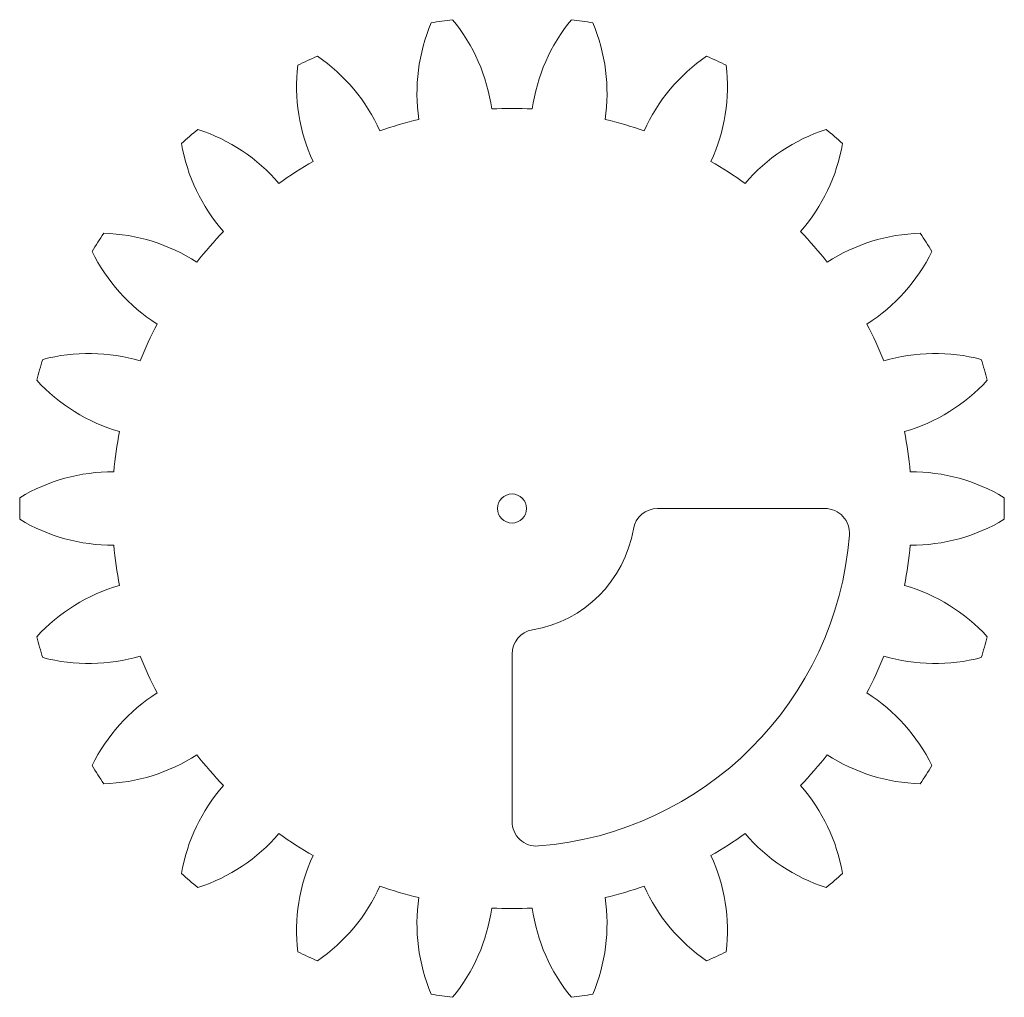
# Model space of a CAD drawing. Header units: inches. Extents: x -2 to 2, y -1.99 to 1.99.
import ezdxf

# ---------------------------------------------------------------- set-up
doc = ezdxf.new("R2010")
doc.units = ezdxf.units.IN
doc.header["$MEASUREMENT"] = 0

msp = doc.modelspace()

# ---------------------------------------------------------------- linework, layer by layer
at = {"color": 7, "linetype": 'Continuous', "lineweight": 15}
for p, q in [((1.2711, 0), (0.5916, 0)), ((0, -0.5916), (0, -1.2711))]:
    msp.add_line(p, q, dxfattribs=at)
msp.add_circle((0, 0), 0.0591, dxfattribs=at)
for centre, radius, start, end in [((0.3473, 1.6874), 0.7333, 157.0871, 188.3938), ((0, 0), 2, 96.9208, 99.4428), ((-0.8087, 1.5212), 0.7333, 7.9698, 39.2765), ((0.8087, 1.5212), 0.7333, 140.7235, 172.0302), ((0, 0), 2, 80.5572, 83.0792), ((-0.3473, 1.6874), 0.7333, 351.6062, 22.9129), ((-0.1421, 1.7169), 0.7333, 173.4508, 204.7574), ((0, 0), 2, 113.2845, 115.8064), ((-1.2045, 1.2317), 0.7333, 24.3335, 55.6402), ((1.2045, 1.2317), 0.7333, 124.3598, 155.6665), ((0, 0), 2, 64.1936, 66.7155), ((0.1421, 1.7169), 0.7333, 335.2426, 6.5492), ((0, 0), 1.6249, 87.0927, 92.9073), ((0, 0), 1.6249, 103.4563, 109.271), ((0, 0), 1.6249, 70.729, 76.5437), ((0, 0), 2, 129.6481, 132.1701), ((-1.5027, 0.8425), 0.7333, 40.6971, 72.0038), ((1.5027, 0.8425), 0.7333, 107.9962, 139.3029), ((0, 0), 2, 47.8299, 50.3519), ((-0.6201, 1.6073), 0.7333, 189.8144, 221.1211), ((0.6201, 1.6073), 0.7333, 318.8789, 350.1856), ((0, 0), 1.6249, 119.8199, 125.6346), ((0, 0), 1.6249, 54.3654, 60.1801), ((0, 0), 1.6249, 136.1836, 141.9983), ((0, 0), 1.6249, 38.0017, 43.8164), ((0, 0), 2, 146.0118, 148.5337), ((-1.6792, 0.385), 0.7333, 57.0608, 88.3674), ((1.6792, 0.385), 0.7333, 91.6326, 122.9392), ((0, 0), 2, 31.4663, 33.9882), ((-1.0478, 1.3675), 0.7333, 206.178, 237.4847), ((1.0478, 1.3675), 0.7333, 302.5153, 333.822), ((0, 0), 1.6249, 152.5472, 158.3619), ((0, 0), 1.6249, 21.6381, 27.4528), ((0, 0), 2, 162.3754, 164.8973), ((-1.7196, -0.1037), 0.7333, 73.4244, 104.7311), ((1.7196, -0.1037), 0.7333, 75.2689, 106.5756), ((0, 0), 2, 15.1027, 17.6246), ((-1.3906, 1.0169), 0.7333, 222.5417, 253.8483), ((1.3906, 1.0169), 0.7333, 286.1517, 317.4583), ((0, 0), 1.6249, 168.9108, 174.7255), ((0, 0), 1.6249, 5.2745, 11.0892), ((-1.6208, -0.584), 0.7333, 89.788, 121.0947), ((1.6208, -0.584), 0.7333, 58.9053, 90.212), ((0, 0), 2, 178.739, 181.261), ((0, 0), 2, 358.739, 1.261), ((0.5916, -0.1), 0.1, 90, 170.4059), ((1.2711, -0.1), 0.1, 355.5016, 90), ((-1.6208, 0.584), 0.7333, 238.9053, 270.212), ((1.6208, 0.584), 0.7333, 269.788, 301.0947), ((0, 0), 0.5, 279.5941, 350.4059), ((0, 0), 1.375, 274.4984, 355.5016), ((0, 0), 1.6249, 185.2745, 191.0892), ((0, 0), 1.6249, 348.9108, 354.7255), ((-1.3906, -1.0169), 0.7333, 106.1517, 137.4583), ((1.3906, -1.0169), 0.7333, 42.5417, 73.8483), ((0.1, -0.5916), 0.1, 99.5941, 180), ((0, 0), 2, 195.1027, 197.6246), ((0, 0), 2, 342.3754, 344.8973), ((-1.7196, 0.1037), 0.7333, 255.2689, 286.5756), ((0, 0), 1.6249, 201.6381, 207.4528), ((0, 0), 1.6249, 332.5472, 338.3619), ((1.7196, 0.1037), 0.7333, 253.4244, 284.7311), ((-1.0478, -1.3675), 0.7333, 122.5153, 153.822), ((1.0478, -1.3675), 0.7333, 26.178, 57.4847), ((-1.6792, -0.385), 0.7333, 271.6326, 302.9392), ((0, 0), 1.6249, 218.0017, 223.8164), ((0, 0), 1.6249, 316.1836, 321.9983), ((1.6792, -0.385), 0.7333, 237.0608, 268.3674), ((0, 0), 2, 211.4663, 213.9882), ((0, 0), 2, 326.0118, 328.5337), ((-0.6201, -1.6073), 0.7333, 138.8789, 170.1856), ((0.6201, -1.6073), 0.7333, 9.8144, 41.1211), ((0.1, -1.2711), 0.1, 180, 274.4984), ((-1.5027, -0.8425), 0.7333, 287.9962, 319.3029), ((0, 0), 1.6249, 234.3654, 240.1801), ((0, 0), 1.6249, 299.8199, 305.6346), ((1.5027, -0.8425), 0.7333, 220.6971, 252.0038), ((-0.1421, -1.7169), 0.7333, 155.2426, 186.5492), ((0.1421, -1.7169), 0.7333, 353.4508, 24.7574), ((0, 0), 2, 227.8299, 230.3519), ((0, 0), 2, 309.6481, 312.1701), ((-1.2045, -1.2317), 0.7333, 304.3598, 335.6665), ((0, 0), 1.6249, 250.729, 256.5437), ((0, 0), 1.6249, 283.4563, 289.271), ((1.2045, -1.2317), 0.7333, 204.3335, 235.6402), ((0.3473, -1.6874), 0.7333, 171.6062, 202.9129), ((-0.3473, -1.6874), 0.7333, 337.0871, 8.3938), ((-0.8087, -1.5212), 0.7333, 320.7235, 352.0302), ((0, 0), 1.6249, 267.0927, 272.9073), ((0.8087, -1.5212), 0.7333, 187.9698, 219.2765), ((0, 0), 2, 244.1936, 246.7155), ((0, 0), 2, 293.2845, 295.8064), ((0, 0), 2, 260.5572, 263.0792), ((0, 0), 2, 276.9208, 279.4428)]:
    msp.add_arc(centre, radius, start, end, dxfattribs=at)

doc.saveas('drawing.dxf')
